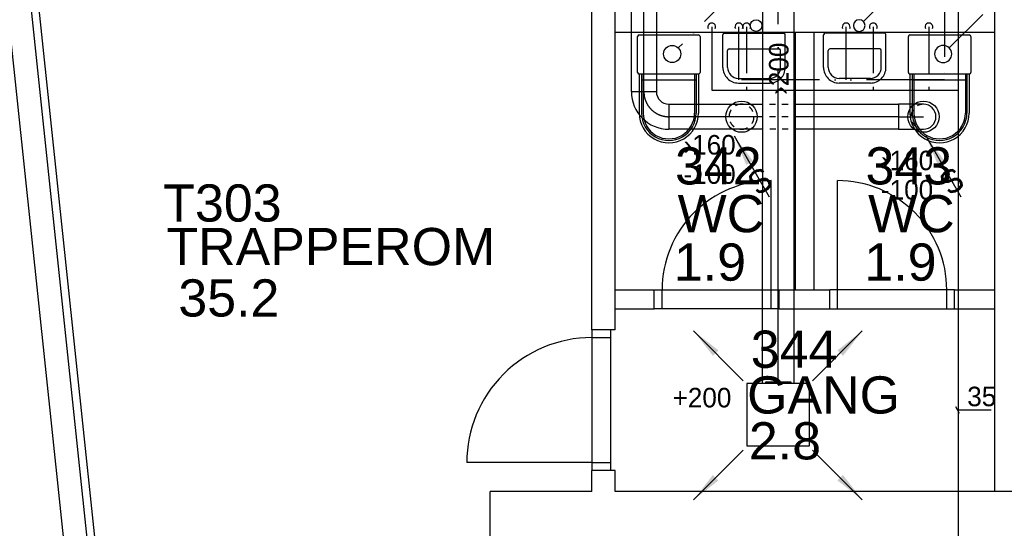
# Model space of a CAD drawing. Header units: millimetres. Extents: x 0 to 83130, y 0 to 57204.
# Tile 5 of 67: x 8817 to 15124, y 13789 to 17044. Entities that reach past the tile are written whole.
import ezdxf
from ezdxf.enums import TextEntityAlignment as Align

# ---------------------------------------------------------------- set-up
doc = ezdxf.new("R2010")
doc.units = ezdxf.units.MM
doc.header["$LTSCALE"] = 100
doc.header["$MEASUREMENT"] = 0
doc.header["$PDMODE"] = 1
for name, pattern in [('2V-CENT', [23, 20, -1.5, 0, -1.5]), ('V-GOMD', [0.8, 0.4, -0.4]), ('V-KV', [2, 1, 1]), ('V-SPV', [7, 5, -1, 0, -1]), ('V-VV', [8, 5, -1, 0, -1, 0, -1])]:
    doc.linetypes.add(name, pattern=pattern)
doc.layers.get('0').update_dxf_attribs({"linetype": 'CONTINUOUS'})
for name, color, linetype in [('20603A200D001$0$832 Rominfo', 7, 'CONTINUOUS'), ('20603A200D001$0$A12-HEL3', 251, 'CONTINUOUS'), ('20603A200D001$0$A12-HEL4', 251, 'CONTINUOUS'), ('20603A200D001$0$A24-HEL1', 251, 'CONTINUOUS'), ('20603A200D001$0$A24-HEL2', 251, 'CONTINUOUS'), ('V060-', 3, 'CONTINUOUS'), ('V061-', 1, 'CONTINUOUS'), ('V070-', 3, 'CONTINUOUS'), ('V071-', 1, 'CONTINUOUS'), ('V080-', 3, 'CONTINUOUS'), ('V081-', 1, 'CONTINUOUS'), ('V090-', 2, 'CONTINUOUS'), ('xref', 7, 'CONTINUOUS')]:
    doc.layers.add(name, color=color, linetype=linetype)
doc.styles.add('20603A200D001$0$Arial', font='arial.ttf', dxfattribs={"height": 238.125})
doc.styles.add('FISO', font='fiso')
doc.styles.add('ISO', font='ISO')
doc.styles.add('SIMPLEX', font='SIMPLEX')

# ---------------------------------------------------------------- blocks, each defined once
blk = doc.blocks.new('TAK_P', base_point=(16247.5, 22586.5))
for p, q in [((16248, 22587), (16247, 22587)), ((16247, 22587), (16247, 22586)), ((16248, 22586), (16248, 22587)), ((16247, 22586), (16248, 22586))]:
    blk.add_line(p, q)
blk = doc.blocks.new('CIRC_P', base_point=(16254, 22587))
blk.add_circle((16254, 22587), 0.5)
blk = doc.blocks.new('C3A', base_point=(16246, 22590.5))
at = {"color": 0, "linetype": 'ByBlock'}
blk.add_line((16247, 22590.5), (16246, 22590.5), dxfattribs=at)
blk = doc.blocks.new('K3A', base_point=(16246, 22590.5))
at = {"color": 0, "linetype": 'ByBlock'}
for p, q in [((16246, 22591), (16247, 22591)), ((16247, 22591), (16247, 22590)), ((16247, 22590), (16246, 22590))]:
    blk.add_line(p, q, dxfattribs=at)
blk = doc.blocks.new('33A', base_point=(16246, 22590.5))
blk.add_point((16247, 22590.5))
at = {"color": 0, "linetype": 'ByBlock'}
blk.add_blockref('K3A', (16246, 22590.5), dxfattribs=at)
at = {"color": 1, "linetype": '2V-CENT'}
blk.add_blockref('C3A', (16246, 22590.5), dxfattribs=at)
at = {"style": 'SIMPLEX', "flags": 3}
blk.add_attdef('0', (16246, 22590.5), '', height=1, dxfattribs=at)
blk = doc.blocks.new('V420', base_point=(455, 404.5))
blk.add_line((455, 404.5), (464, 404.5))
blk.add_solid([(455, 404.5), (459, 405), (459, 404)])
blk = doc.blocks.new('V421', base_point=(455.5, 404.5))
at = {"rotation": 180}
blk.add_blockref('V420', (464.5, 404.5), dxfattribs=at)
blk = doc.blocks.new('VUN')
at = {"color": 0}
blk.add_circle((0, 0), 0.5, dxfattribs=at)
blk = doc.blocks.new('CBOJ90_PB', base_point=(86107, 31352))
at = {"color": 0, "linetype": 'ByBlock'}
blk.add_arc((86106, 31353), 1, 270, 360, dxfattribs=at)
blk = doc.blocks.new('KBOJ90_PB', base_point=(86107, 31352))
at = {"color": 0, "linetype": 'ByBlock'}
for p, q in [((86106.5, 31353), (86107.5, 31353)), ((86106, 31352.5), (86106, 31351.5))]:
    blk.add_line(p, q, dxfattribs=at)
for radius in [1.5, 0.5]:
    blk.add_arc((86106, 31353), radius, 270, 360, dxfattribs=at)
blk = doc.blocks.new('3BOJ90_PB', base_point=(86107, 31352))
for p in [(86107, 31353), (86106, 31352)]:
    blk.add_point(p)
at = {"color": 1, "linetype": '2V-CENT'}
blk.add_blockref('CBOJ90_PB', (86107, 31352), dxfattribs=at)
at = {"color": 0, "linetype": 'ByBlock'}
blk.add_blockref('KBOJ90_PB', (86107, 31352), dxfattribs=at)
at = {"style": 'ISO', "flags": 3}
blk.add_attdef('0', (86107, 31352), '', height=1, dxfattribs=at)
blk = doc.blocks.new('V422', base_point=(16230, 22585))
blk.add_blockref('V420', (16230, 22585))
at = {"style": 'SIMPLEX'}
blk.add_text('s', height=4, rotation=90, dxfattribs=at).set_placement((16238, 22585), align=Align.CENTER)
blk = doc.blocks.new('CBOJ90_NB', base_point=(86107.402, 31352.24))
at = {"color": 0, "linetype": 'ByBlock'}
blk.add_line((86106.402, 31352.24), (86107.402, 31352.24), dxfattribs=at)
blk = doc.blocks.new('20603A200D001')
at = {"layer": '20603A200D001$0$A12-HEL3', "color": 7}
blk.add_lwpolyline([(24199, 16765), (25524.3, 4222.1)], dxfattribs=at)
at = {"layer": '20603A200D001$0$A12-HEL4', "color": 7}
for points in [[(24000.1, 16744), (25350.5, 3963.5)], [(24149.3, 16759.8), (25479.5, 4169.9)], [(27950.5, 12728.5), (27950.5, 14859.7)], [(28100.5, 12728.5), (28100.5, 14859.7)], [(28100.5, 12728.5), (27950.5, 12728.5)], [(27950.5, 11693.5), (27950.5, 11828.5)], [(28100.5, 11828.5), (27950.5, 11828.5)], [(28100.5, 11693.5), (28100.5, 11828.5)], [(27300.5, 11293.5), (27300.5, 11693.5)], [(27950.5, 11693.5), (27300.5, 11693.5)], [(37325.5, 11693.5), (28100.5, 11693.5)]]:
    blk.add_lwpolyline(points, dxfattribs=at)
at = {"layer": '20603A200D001$0$A24-HEL1', "color": 7}
for points in [[(28790.5, 14408), (28790.5, 14616.3)], [(28800.5, 14626.3), (29180.5, 14626.3)], [(29190.5, 14408), (29190.5, 14616.3)], [(29435.5, 14408), (29435.5, 14616.3)], [(29825.5, 14626.3), (29445.5, 14626.3)], [(29835.5, 14408), (29835.5, 14616.3)], [(28820.5, 14408), (28820.5, 14516.3)], [(28830.5, 14526.3), (29150.5, 14526.3)], [(29160.5, 14408), (29160.5, 14516.3)], [(29465.5, 14408), (29465.5, 14516.3)], [(29795.5, 14526.3), (29475.5, 14526.3)], [(29805.5, 14408), (29805.5, 14516.3)], [(28890.5, 14338), (29090.5, 14338)], [(29735.5, 14338), (29535.5, 14338)], [(28890.5, 14308), (29090.5, 14308)], [(29735.5, 14308), (29535.5, 14308)], [(29101, 12983.5), (29101, 13683.5)], [(29525, 12983.5), (29525, 13683.5)], [(28351, 12983.5), (29151, 12983.5)], [(28401, 12863.5), (28401, 12983.5)], [(29101, 12863.5), (29101, 12983.5)], [(30275, 12983.5), (29475, 12983.5)], [(29525, 12863.5), (29525, 12983.5)], [(30225, 12863.5), (30225, 12983.5)], [(29151, 12863.5), (28351, 12863.5)], [(29475, 12863.5), (30275, 12863.5)], [(27950.5, 12728.5), (27950.5, 11828.5)], [(27950.5, 12678.5), (28070.5, 12678.5)], [(28070.5, 12728.5), (28070.5, 11828.5)], [(27950.5, 11878.5), (27150.5, 11878.5)], [(27950.5, 11878.5), (28070.5, 11878.5)]]:
    blk.add_lwpolyline(points, dxfattribs=at)
for centre, radius, start, end in [((28800.5, 14616.7), 10, 90, 179.98654), ((28800.5, 14616.3), 10, 90, 179.99426), ((29180.5, 14616.7), 10, 0.01346, 90), ((29180.5, 14616.3), 10, 0.00574, 90), ((29445.5, 14616.7), 10, 90, 179.98654), ((29445.5, 14616.3), 10, 90, 179.99426), ((29825.5, 14616.7), 10, 359.99481, 90), ((29825.5, 14616.3), 10, 359.98708, 90), ((28830.5, 14516.3), 10, 90, 179.98654), ((29150.5, 14516.3), 10, 0.01346, 90), ((29475.5, 14516.3), 10, 90, 180.00519), ((29795.5, 14516.3), 10, 0.01346, 90), ((28890.5, 14408), 100, 179.99963, 270), ((28890.5, 14408), 70, 180.00014, 270), ((29090.5, 14408), 70, 270, 359.99986), ((29090.5, 14408), 100, 270, 0.00037), ((29535.5, 14408), 100, 179.99963, 270), ((29535.5, 14408), 70, 180.00014, 270), ((29735.5, 14408), 70, 270, 359.9972), ((29735.5, 14408), 100, 270, 0.00037), ((29101, 12983.5), 700, 90, 180.00013), ((29525, 12983.5), 700, 359.99987, 90), ((27950.5, 11878.5), 800, 90, 180.00009)]:
    blk.add_arc(centre, radius, start, end, dxfattribs=at)
at = {"layer": '20603A200D001$0$A24-HEL2', "color": 7}
for points in [[(30530.5, 18418.5), (30530.5, 11693.5)], [(28100.5, 14633.5), (30530.5, 14633.5)], [(29253, 14633.5), (29253, 12983.5)], [(29373, 14633.5), (29373, 12983.5)], [(28244.7, 14375.5), (28244.7, 14605.5)], [(28254.7, 14615.5), (28634.7, 14615.5)], [(28644.7, 14605.5), (28644.7, 14375.5)], [(29978.8, 14375.5), (29978.8, 14605.5)], [(29988.8, 14615.5), (30368.8, 14615.5)], [(30378.8, 14605.5), (30378.8, 14375.5)], [(28254.7, 14365.5), (28254.7, 14115.5)], [(28634.7, 14365.5), (28254.7, 14365.5)], [(28268.7, 14328.5), (28619.7, 14328.5)], [(28269.7, 14365.5), (28269.7, 14115.5)], [(28279.7, 14365.5), (28279.7, 14115.5)], [(28609.7, 14365.5), (28609.7, 14115.5)], [(28619.7, 14365.5), (28619.7, 14115.5)], [(28634.7, 14365.5), (28634.7, 14115.5)], [(29988.8, 14365.5), (29988.8, 14115.5)], [(30368.8, 14365.5), (29988.8, 14365.5)], [(30002.8, 14328.5), (30353.8, 14328.5)], [(30003.8, 14365.5), (30003.8, 14115.5)], [(30013.8, 14365.5), (30013.8, 14115.5)], [(30343.8, 14365.5), (30343.8, 14115.5)], [(30353.8, 14365.5), (30353.8, 14115.5)], [(30368.8, 14365.5), (30368.8, 14115.5)], [(28100.5, 12983.5), (28351, 12983.5)], [(28351, 12863.5), (28351, 12983.5)], [(29151, 12983.5), (29475, 12983.5)], [(29151, 12863.5), (29151, 12983.5)], [(29475, 12863.5), (29475, 12983.5)], [(30275, 12983.5), (30530.5, 12983.5)], [(30275, 12863.5), (30275, 12983.5)], [(28100.5, 12863.5), (28351, 12863.5)], [(29151, 12863.5), (29475, 12863.5)], [(30275, 12863.5), (30530.5, 12863.5)]]:
    blk.add_lwpolyline(points, dxfattribs=at)
for centre, radius, start, end in [((28254.7, 14605.5), 10, 90, 179.98654), ((28254.7, 14605.5), 10, 90, 179.98654), ((28634.7, 14605.5), 10, 359.99481, 90), ((29988.8, 14605.5), 10, 90, 180.00519), ((29988.8, 14605.5), 10, 90, 180.00519), ((30368.8, 14605.5), 10, 0.01346, 90), ((28254.7, 14375.5), 10, 180.00574, 270), ((28254.7, 14375.5), 10, 180.00574, 270), ((28634.7, 14375.5), 10, 270, 0.01292), ((28634.7, 14375.5), 10, 270, 0.01292), ((29988.8, 14375.5), 10, 179.98708, 270), ((29988.8, 14375.5), 10, 179.98708, 270), ((30368.8, 14375.5), 10, 270, 359.99426), ((30368.8, 14375.5), 10, 270, 359.99426), ((28444.7, 14115.5), 190, 179.99971, 0.00029), ((28444.7, 14115.5), 175, 179.99969, 0.00031), ((28444.7, 14115.5), 165, 179.99967, 0.00033), ((30178.8, 14115.5), 190, 179.99971, 0.00029), ((30178.8, 14115.5), 175, 179.99969, 0.00031), ((30178.8, 14115.5), 165, 179.99967, 0.00033)]:
    blk.add_arc(centre, radius, start, end, dxfattribs=at)
at = {"layer": '20603A200D001$0$832 Rominfo', "style": '20603A200D001$0$Arial'}
for s, p in [('342', (28484.2, 13658.8)), ('343', (29704.3, 13658.8)), ('T303', (25205.9, 13421.1)), ('WC', (28501.1, 13352.7)), ('WC', (29721.2, 13352.7)), ('TRAPPEROM', (25226.2, 13142.3)), ('1.9', (28476.7, 13043)), ('1.9', (29696.8, 13043)), ('35.2', (25302.6, 12813.4)), ('344', (28969.5, 12485.3)), ('GANG', (28945.9, 12192.5)), ('2.8', (28957.2, 11899))]:
    blk.add_text(s, height=238.12, dxfattribs=at).set_placement(p)

msp = doc.modelspace()

# ---------------------------------------------------------------- linework, layer by layer
at = {"layer": 'V060-', "linetype": 'Continuous'}
for p, q in [((13575.56, 14715.83, 137), (13576.82, 19495.03, 137.29)), ((13776.82, 19495.03, 137.29), (13775.56, 14715.83, 137)), ((12735.11, 16583.71), (12735.11, 18144)), ((12895.11, 18144), (12895.11, 16583.71)), ((12975.11, 16503), (13575.64, 16503)), ((13781.23, 16503), (14446.55, 16503)), ((14606.11, 16503), (14446.11, 16503)), ((14446.11, 16503), (14446.11, 16343)), ((13574.32, 16343), (12975.11, 16343)), ((14446.55, 16343), (13779.91, 16343)), ((14446.11, 16343), (14606.11, 16343))]:
    msp.add_line(p, q, dxfattribs=at)
at = {"layer": 'V060-', "color": 1, "linetype": '2V-CENT'}
for p, q in [((13675.56, 14715.83, 137), (13676.82, 18794.66, 137.29)), ((12815.11, 16583.71), (12815.11, 17549.7)), ((13575.64, 16423), (12975.11, 16423)), ((14446.55, 16423), (13778.59, 16423))]:
    msp.add_line(p, q, dxfattribs=at)
at = {"layer": 'V060-', "color": 1, "linetype": 'V-GOMD'}
for p, q in [((13619.13, 16503), (13740.37, 16503)), ((13739.06, 16423), (13619.13, 16423)), ((13740.37, 16343), (13621.77, 16343))]:
    msp.add_line(p, q, dxfattribs=at)
at = {"layer": 'V060-', "linetype": 'V-GOMD'}
for centre, start, end in [((13440.61, 16423), 89.99993, 269.99993), ((13440.61, 16423), 269.99993, 449.99993), ((14606.11, 16423), 89.99993, 269.99993)]:
    msp.add_arc(centre, 80, start, end, dxfattribs=at)
at = {"layer": 'V060-', "linetype": 'Continuous'}
msp.add_arc((14606.11, 16423), 80, 269.99993, 449.99993, dxfattribs=at)
at = {"layer": 'V080-', "linetype": 'V-VV'}
for p, q in [((14740.12, 19707.83), (14740.12, 16658.42)), ((13423.56, 16658.42), (13423.56, 16997.74)), ((14110.82, 16658.42), (14110.82, 16997.74)), ((14740.12, 16658.42), (13423.56, 16658.42))]:
    msp.add_line(p, q, dxfattribs=at)
at = {"layer": 'V080-', "linetype": 'V-KV'}
for p, q in [((14829.13, 19707.83), (14829.13, 13544.68)), ((13249.67, 16997.74), (13249.67, 16592.21)), ((13473.24, 16997.74), (13473.24, 16702.17)), ((14284.7, 16997.74), (14284.7, 16702.17)), ((14640.76, 16997.74), (14640.76, 16702.17)), ((13249.67, 16592.21), (14831.2, 16592.21)), ((13473.24, 16614.67), (13473.24, 16592.21)), ((14284.7, 16614.67), (14284.7, 16592.21)), ((14640.76, 16614.67), (14640.76, 16592.21))]:
    msp.add_line(p, q, dxfattribs=at)
at = {"layer": 'V080-', "color": 1}
for centre in [(13249.67, 16997.74), (13423.56, 16997.74), (13473.24, 16997.74), (14110.82, 16997.74), (14284.7, 16997.74), (14640.76, 16997.74)]:
    msp.add_arc(centre, 25, 334.114363, 565.885637, dxfattribs=at)
at = {"layer": 'V081-'}
for p, q in [((14810.56, 14568.13), (14835.56, 14524.83)), ((14823.06, 14546.48), (14914.6, 14546.48)), ((14914.6, 14546.48), (15040.18, 14546.48))]:
    msp.add_line(p, q, dxfattribs=at)
at = {"layer": 'V090-', "linetype": 'V-SPV'}
for p, q in [((14985.32, 17796.25), (14221.51, 17032.44)), ((13557.05, 17385.37), (13035.05, 16863.36)), ((14985.32, 17077.47), (14771.22, 16863.36))]:
    msp.add_line(p, q, dxfattribs=at)

# ---------------------------------------------------------------- block references
at = {"layer": 'V060-', "linetype": 'Continuous', "xscale": 160, "yscale": 160, "zscale": 160, "rotation": 270}
msp.add_blockref('3BOJ90_PB', (12815.11, 16423), dxfattribs=at)
at = {"layer": 'V060-', "color": 1, "linetype": '2V-CENT', "xscale": 160.0000000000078, "yscale": 160.0000000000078, "zscale": 160.0000000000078}
msp.add_blockref('CBOJ90_NB', (14606.11, 16423), dxfattribs=at)
at = {"layer": 'V070-', "xscale": 200, "yscale": 200, "zscale": 200}
for p in [(13440.61, 16423), (14606.11, 16423)]:
    msp.add_blockref('CIRC_P', p, dxfattribs=at)
at = {"layer": 'V070-'}
for name, p, xscale, yscale, zscale, rotation in [('V422', (13392.62, 16300.15), 50, 50, 50, 300.0000000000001), ('V422', (14620.32, 16300.15), 50, 50, 50, 300.0000000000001), ('V421', (13452.03, 14733.42), 50, 50, 50, 135), ('V421', (13896.13, 14733.31), 50, 50, 50, 45), ('TAK_P', (13675.56, 14515.83, 137), 400, 400, 400, 90), ('V421', (13451.91, 14289.31), 50, 50, 50, 225), ('V421', (13896.02, 14289.2), 50, 50, 50, 315)]:
    msp.add_blockref(name, p, dxfattribs=dict(at, xscale=xscale, yscale=yscale, zscale=zscale, rotation=rotation))
at = {"layer": 'V070-', "linetype": 'Continuous', "xscale": 10, "yscale": 160, "zscale": 10, "rotation": 90}
msp.add_blockref('33A', (13675.56, 14715.83, 137), dxfattribs=at)
at = {"layer": 'V090-', "color": 1}
for p, xscale, yscale, zscale in [((13533.98, 17006.29), 75, 75, 75), ((14194.51, 17006.29), -75, 75, 75), ((12996.16, 16824.47), 110, 110, 110), ((14732.33, 16824.47), -110, 110, 110)]:
    msp.add_blockref('VUN', p, dxfattribs=dict(at, xscale=xscale, yscale=yscale, zscale=zscale))
at = {"layer": 'xref'}
msp.add_blockref('20603A200D001', (-15469.5, 2330.58), dxfattribs=at)

# ---------------------------------------------------------------- texts
at = {"layer": 'V061-', "color": 1, "style": 'FISO'}
msp.add_text('›200', height=125, rotation=90, dxfattribs=at).set_placement((13741.52, 16562.81))
at = {"layer": 'V071-', "color": 1, "style": 'FISO'}
for s, p in [('›160', (13068.64, 16180.85)), ('›160', (14333.63, 16080.37)), ('-100', (13068.64, 15993.35)), ('-100', (14333.63, 15892.87)), ('+200', (12999.15, 14562.54))]:
    msp.add_text(s, height=125, dxfattribs=at).set_placement(p)
at = {"layer": 'V081-', "color": 1, "style": 'FISO'}
msp.add_text('35', height=125, dxfattribs=at).set_placement((14886.48, 14569.88))

doc.saveas('drawing.dxf')
